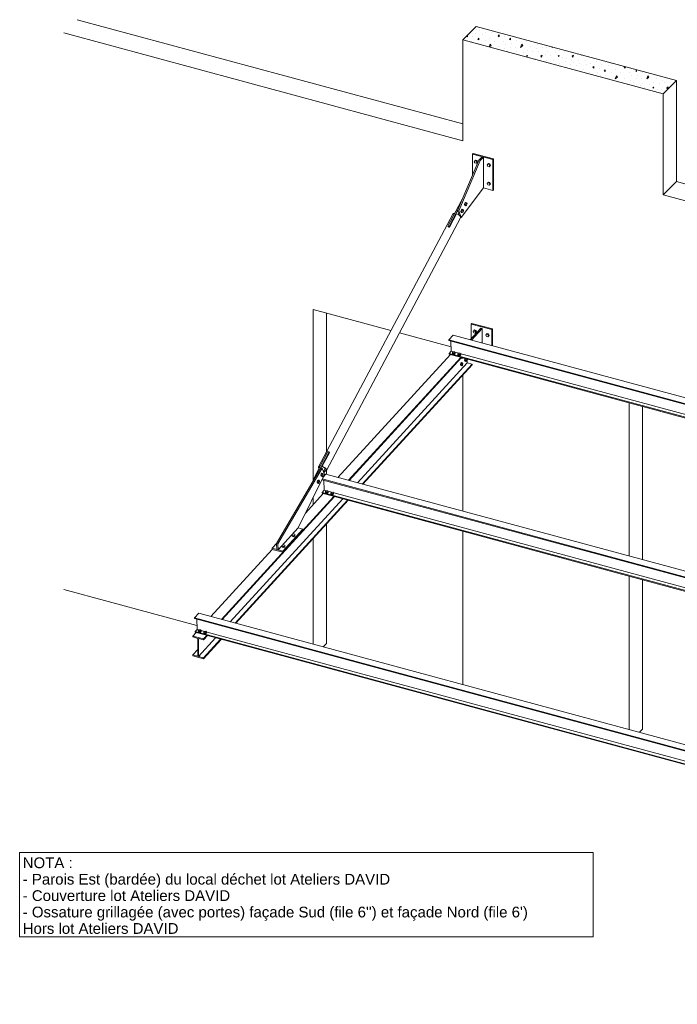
# Model space of a CAD drawing. Header units: millimetres. Extents: x 3 to 1173, y 5 to 825.
# Tile 10 of 22: x 670 to 801, y 247 to 442. Entities that reach past the tile are written whole.
import ezdxf

# ---------------------------------------------------------------- set-up
doc = ezdxf.new("R2010")
doc.units = ezdxf.units.MM
for name, color, linetype, lineweight in [('Boulon', 7, 'Continuous', 0), ('Classe 1', 7, 'Continuous', 0), ('Classe 2', 1, 'Continuous', 0), ('Texte', 3, 'Continuous', 0)]:
    doc.layers.add(name, color=color, linetype=linetype, lineweight=lineweight)
doc.styles.add('ARIAL', font='ARIAL.TTF')

# ---------------------------------------------------------------- blocks, each defined once
blk = doc.blocks.new('*A24')
at = {"layer": 'Classe 1', "linetype": 'Continuous', "lineweight": 0}
for p, q in [((758.97, 438.21), (758.97, 438.53)), ((760.53, 438.9), (760.53, 438.9)), ((760.78, 439.65), (760.78, 439.65)), ((761.28, 439.34), (761.28, 439.34)), ((761.84, 438.65), (761.84, 438.65)), ((762.16, 439.84), (762.16, 439.84)), ((762.47, 439.09), (762.47, 439.09)), ((763.72, 438.96), (763.72, 438.96)), ((764.65, 439.15), (764.65, 439.15)), ((765.22, 438.59), (765.03, 438.4)), ((765.22, 438.21), (765.22, 438.59)), ((758.81, 438.37), (758.97, 438.21)), ((759.78, 437.28), (759.78, 437.28)), ((760.03, 438.21), (760.03, 438.21)), ((761.22, 437.9), (761.03, 437.65)), ((761.03, 437.65), (761.22, 437.59)), ((761.22, 437.59), (761.22, 437.9)), ((761.34, 436.78), (761.34, 436.78)), ((762.47, 437.4), (762.47, 437.4)), ((763.22, 437.9), (763.22, 437.9)), ((763.26, 436.21), (763.47, 436.71)), ((763.47, 436.71), (763.66, 436.46)), ((764.34, 437.28), (764.34, 437.28)), ((765.03, 438.4), (765.22, 438.21)), ((766.03, 437.28), (766.03, 437.28)), ((766.28, 438.21), (766.28, 438.21)), ((766.53, 436.71), (766.53, 436.71)), ((767.46, 437.9), (767.28, 437.65)), ((767.28, 437.65), (767.46, 437.59)), ((767.46, 437.59), (767.46, 437.9)), ((767.59, 436.78), (767.59, 436.78)), ((768.71, 437.4), (768.71, 437.4)), ((769.46, 436.09), (769.71, 436.71)), ((769.71, 436.71), (769.9, 436.46)), ((770.59, 437.28), (770.59, 437.28)), ((772.77, 436.71), (772.77, 436.71)), ((763.66, 436.46), (763.33, 436.19)), ((765.15, 436.21), (765.15, 436.21)), ((766.34, 435.78), (766.34, 435.78)), ((766.78, 435.34), (766.78, 435.34)), ((767.46, 436.15), (767.46, 436.15)), ((768.4, 436.09), (768.4, 436.09)), ((768.59, 435.28), (768.59, 435.28)), ((769.9, 436.46), (769.46, 436.09)), ((770.09, 435.03), (770.09, 435.03)), ((770.9, 435.4), (770.9, 435.4)), ((771.4, 436.21), (771.4, 436.21)), ((771.9, 435.22), (771.9, 435.22)), ((772.58, 435.78), (772.58, 435.78)), ((773.02, 435.34), (773.02, 435.34)), ((773.71, 436.15), (773.71, 436.15)), ((774.46, 434.72), (774.46, 434.72)), ((774.65, 436.09), (774.65, 436.09)), ((774.83, 435.28), (774.83, 435.28)), ((775.71, 436.09), (775.74, 436.18)), ((775.79, 436.16), (775.71, 436.09)), ((776.33, 435.03), (776.33, 435.03)), ((777.14, 435.4), (777.14, 435.4)), ((778.14, 435.22), (778.14, 435.22)), ((780.7, 434.72), (780.7, 434.72)), ((770.84, 434.47), (770.65, 434.4)), ((770.65, 434.4), (770.71, 434.28)), ((770.71, 434.28), (770.84, 434.47)), ((771.52, 434.03), (771.52, 434.03)), ((772.4, 433.97), (772.4, 433.97)), ((773.71, 434.53), (773.46, 434.34)), ((773.46, 434.34), (773.58, 434.15)), ((773.58, 434.15), (773.71, 434.53)), ((774.65, 433.59), (774.65, 433.59)), ((775.33, 434.47), (775.33, 434.47)), ((776.08, 433.53), (776.08, 433.53)), ((776.21, 432.72), (776.21, 432.72)), ((777.08, 434.47), (776.89, 434.4)), ((776.89, 434.4), (776.96, 434.28)), ((776.96, 434.28), (777.08, 434.47)), ((777.14, 432.9), (777.14, 432.9)), ((777.77, 434.03), (777.77, 434.03)), ((778.33, 433.22), (778.33, 433.22)), ((778.64, 433.97), (778.64, 433.97)), ((779.27, 432.66), (779.27, 432.66)), ((779.52, 433.4), (779.52, 433.4)), ((779.95, 434.53), (779.7, 434.34)), ((779.7, 434.34), (779.83, 434.15)), ((779.83, 434.15), (779.95, 434.53)), ((780.02, 433.09), (780.02, 433.09)), ((780.89, 433.59), (780.89, 433.59)), ((781.2, 432.84), (781.2, 432.84)), ((781.58, 434.47), (781.58, 434.47)), ((782.33, 433.53), (782.33, 433.53)), ((782.45, 432.72), (782.45, 432.72)), ((783.39, 432.9), (783.39, 432.9)), ((784.57, 433.22), (784.57, 433.22)), ((785.51, 432.66), (785.51, 432.66)), ((785.76, 433.4), (785.76, 433.4)), ((786.26, 433.09), (786.26, 433.09)), ((787.45, 432.84), (787.45, 432.84)), ((777.71, 432.34), (777.68, 432.31)), ((777.71, 432.31), (777.71, 432.34)), ((780.58, 432.41), (780.58, 432.41)), ((781.95, 431.66), (781.95, 431.66)), ((783.08, 431.03), (783.08, 431.03)), ((783.95, 432.34), (783.76, 432.16)), ((783.76, 432.16), (783.95, 431.97)), ((783.95, 431.97), (783.95, 432.34)), ((784.76, 431.03), (784.76, 431.03)), ((785.01, 431.97), (785.01, 431.97)), ((786.2, 431.66), (786.01, 431.41)), ((786.01, 431.41), (786.2, 431.34)), ((786.2, 431.34), (786.2, 431.66)), ((786.82, 432.41), (786.82, 432.41)), ((787.45, 431.16), (787.45, 431.16)), ((788.2, 431.66), (788.2, 431.66)), ((789.32, 431.03), (789.32, 431.03)), ((790.14, 432.29), (790.01, 432.16)), ((790.01, 432.16), (790.2, 431.97)), ((790.2, 431.97), (790.2, 432.28)), ((791.01, 431.03), (791.01, 431.03)), ((791.26, 431.97), (791.26, 431.97)), ((792.44, 431.66), (792.26, 431.41)), ((792.26, 431.41), (792.44, 431.34)), ((792.44, 431.34), (792.44, 431.66)), ((793.69, 431.16), (793.69, 431.16)), ((785.26, 430.47), (785.26, 430.47)), ((786.32, 430.53), (786.32, 430.53)), ((787.14, 429.84), (787.14, 429.84)), ((788.2, 429.84), (788.45, 430.47)), ((788.63, 430.22), (788.2, 429.84)), ((788.45, 430.47), (788.63, 430.22)), ((789.63, 429.16), (789.63, 429.16)), ((790.13, 429.97), (790.13, 429.97)), ((790.63, 428.97), (790.63, 428.97)), ((791.32, 429.53), (791.32, 429.53)), ((791.51, 430.47), (791.51, 430.47)), ((791.76, 429.1), (791.76, 429.1)), ((792.44, 429.91), (792.44, 429.91)), ((792.57, 430.53), (792.57, 430.53)), ((793.38, 429.84), (793.38, 429.84)), ((793.57, 429.03), (793.57, 429.03)), ((794.44, 429.84), (794.69, 430.47)), ((794.88, 430.22), (794.44, 429.84)), ((794.69, 430.47), (794.88, 430.22)), ((795.07, 428.78), (795.07, 428.78)), ((795.88, 429.16), (795.88, 429.16)), ((796.38, 429.97), (796.38, 429.97)), ((796.88, 428.97), (796.88, 428.97)), ((797.56, 429.53), (797.56, 429.53)), ((798, 429.1), (798, 429.1)), ((798.69, 429.91), (798.69, 429.91)), ((799.81, 429.03), (799.81, 429.03)), ((793.19, 428.47), (793.19, 428.47)), ((794.07, 428.22), (794.07, 428.22)), ((795.82, 428.22), (795.63, 428.16)), ((795.63, 428.16), (795.69, 428.03)), ((795.69, 428.03), (795.82, 428.22)), ((796.5, 427.78), (796.5, 427.78)), ((797.38, 427.72), (797.38, 427.72)), ((798.69, 428.28), (798.44, 428.1)), ((798.44, 428.1), (798.56, 427.91)), ((798.56, 427.91), (798.69, 428.28))]:
    blk.add_line(p, q, dxfattribs=at)
blk = doc.blocks.new('*A419')
at = {"layer": 'Classe 2', "linetype": 'Continuous', "lineweight": 0}
for p, q in [((730.34, 350.97), (730.93, 351.62)), ((730.93, 351.62), (999.51, 279.09)), ((730.13, 350.53), (998.85, 277.96)), ((730.19, 350.67), (998.93, 278.09)), ((730.5, 350.43), (730.56, 348.43)), ((730.17, 348), (730.56, 348.43)), ((730.17, 347.85), (730.17, 348)), ((730.17, 348), (865.01, 311.58)), ((730.17, 347.85), (864.73, 311.51)), ((730.56, 348.43), (997.85, 276.24)), ((865.42, 311.47), (869.56, 310.36)), ((865.42, 311.32), (869.56, 310.21)), ((869.74, 310.31), (997.58, 275.78)), ((869.8, 310.14), (997.5, 275.65)), ((1000.46, 277.53), (1002.74, 276.92)), ((1000.52, 277.66), (1002.73, 277.06)), ((1001.06, 278.67), (1003.57, 277.99)), ((1002.73, 277.06), (1003.57, 277.99)), ((1002.74, 276.92), (1002.73, 277.06)), ((1003.13, 277.34), (1002.74, 276.92)), ((1003.2, 274.8), (1003.13, 277.34)), ((1003.58, 277.84), (1003.19, 277.41)), ((1003.19, 277.41), (1003.26, 274.86)), ((1003.57, 277.99), (1003.58, 277.84)), ((999.07, 275.23), (1002.81, 274.22)), ((999.13, 275.36), (1002.81, 274.37)), ((999.37, 275.83), (1003.2, 274.8)), ((1003.66, 275.14), (1002.81, 274.22)), ((1002.81, 274.37), (1003.2, 274.8)), ((1003.24, 275.4), (1003.65, 275.29)), ((1003.26, 274.86), (1003.65, 275.29)), ((1003.65, 275.29), (1003.66, 275.14)), ((1002.81, 274.22), (1002.81, 274.37))]:
    blk.add_line(p, q, dxfattribs=at)
blk = doc.blocks.new('*A420')
at = {"layer": 'Classe 2', "linetype": 'Continuous', "lineweight": 0}
for p, q in [((705.77, 324.1), (704.93, 323.18)), ((705.77, 324.1), (978.41, 250.47)), ((704.93, 323.18), (704.93, 323.03)), ((704.93, 323.18), (977.57, 249.55)), ((704.93, 323.03), (977.57, 249.4)), ((705.34, 322.92), (705.4, 320.91)), ((705, 320.48), (705.4, 320.91)), ((705.01, 320.33), (705, 320.48)), ((705, 320.48), (977.65, 246.85)), ((705.01, 320.33), (802.53, 294)), ((705.4, 320.91), (978.04, 247.28)), ((804.66, 293.42), (881.09, 272.78)), ((883.2, 272.21), (977.65, 246.7)), ((977.57, 249.55), (978.41, 250.47)), ((977.96, 249.83), (977.57, 249.4)), ((977.57, 249.4), (977.57, 249.55)), ((978.04, 247.28), (977.96, 249.83)), ((978.41, 250.32), (978.02, 249.89)), ((978.02, 249.89), (978.1, 247.34)), ((978.41, 250.47), (978.41, 250.32)), ((978.49, 247.62), (977.65, 246.7)), ((978.08, 247.88), (978.49, 247.77)), ((978.1, 247.34), (978.49, 247.77)), ((978.49, 247.77), (978.49, 247.62)), ((977.65, 246.85), (978.04, 247.28)), ((977.65, 246.7), (977.65, 246.85))]:
    blk.add_line(p, q, dxfattribs=at)
blk = doc.blocks.new('*A421')
at = {"layer": 'Classe 2', "linetype": 'Continuous', "lineweight": 0}
for p, q in [((756.1, 379.13), (755.25, 378.21)), ((755.25, 378.21), (755.26, 378.06)), ((755.25, 378.21), (1015, 308.07)), ((755.26, 378.06), (1014.93, 307.94)), ((756.1, 379.13), (1015.53, 309.07)), ((755.67, 377.95), (755.72, 375.94)), ((755.33, 375.52), (755.72, 375.94)), ((755.34, 375.37), (755.33, 375.52)), ((755.33, 375.52), (1013.75, 305.73)), ((755.34, 375.37), (852.84, 349.04)), ((755.72, 375.94), (1014, 306.2)), ((856.03, 348.17), (930.29, 328.12)), ((933.52, 327.25), (1013.68, 305.6)), ((1017.23, 308.61), (1028.74, 305.5)), ((1016.63, 307.48), (1027.9, 304.43)), ((1016.7, 307.61), (1027.89, 304.58)), ((1015.39, 305.14), (1027.98, 301.74)), ((1015.45, 305.27), (1027.97, 301.89)), ((1015.7, 305.74), (1028.37, 302.32)), ((1027.89, 304.58), (1028.74, 305.5)), ((1027.9, 304.43), (1027.89, 304.58)), ((1028.29, 304.86), (1027.9, 304.43)), ((1028.37, 302.32), (1028.29, 304.86)), ((1028.74, 305.35), (1028.35, 304.93)), ((1028.35, 304.93), (1028.42, 302.38)), ((1028.74, 305.5), (1028.74, 305.35)), ((1027.97, 301.89), (1028.37, 302.32)), ((1028.82, 302.66), (1027.98, 301.74)), ((1028.41, 302.92), (1028.82, 302.81)), ((1028.42, 302.38), (1028.82, 302.81)), ((1028.82, 302.81), (1028.82, 302.66)), ((1027.98, 301.74), (1027.97, 301.89))]:
    blk.add_line(p, q, dxfattribs=at)
blk = doc.blocks.new('*A444')
at = {"layer": 'Classe 1', "linetype": 'Continuous', "lineweight": 0}
for p, q in [((681.66, 441.57), (758.05, 420.95)), ((679.03, 438.95), (758.05, 417.6)), ((758.05, 437.61), (760.69, 440.24)), ((800.33, 429.54), (760.69, 440.24)), ((758.05, 417.6), (758.05, 437.61)), ((797.69, 426.91), (758.05, 437.61)), ((797.69, 426.91), (800.33, 429.54)), ((800.33, 429.54), (800.33, 409.53)), ((797.69, 426.91), (797.69, 406.9)), ((800.33, 409.53), (797.69, 406.9)), ((800.33, 409.53), (924.4, 376.02)), ((797.69, 406.9), (924.4, 372.68)), ((728.4, 384.21), (743.8, 380.05)), ((728.4, 350.32), (728.4, 384.21)), ((731.04, 356.05), (731.04, 383.5)), ((745.5, 379.59), (755.7, 376.84)), ((758.05, 344.29), (758.05, 371.28)), ((791, 335.39), (791, 365.74)), ((793.64, 334.68), (793.64, 365.02)), ((731.04, 351.59), (731.04, 352.39)), ((728.4, 345.6), (728.4, 347.04)), ((731.04, 318.08), (731.04, 341.74)), ((758.05, 309.98), (758.05, 340.32)), ((728.4, 317.99), (728.4, 338.85)), ((791, 301.08), (791, 331.42)), ((793.64, 301.17), (793.64, 330.71)), ((679.03, 328.78), (705.37, 321.67)), ((730.4, 317.45), (731.04, 318.08)), ((793, 300.54), (793.64, 301.17))]:
    blk.add_line(p, q, dxfattribs=at)
blk = doc.blocks.new('*A464')
at = {"layer": 'Boulon', "linetype": 'Continuous', "lineweight": 0}
for p, q in [((760.05, 379.83), (760.18, 380.02)), ((760.32, 380.16), (760.18, 380.02)), ((760.18, 380.02), (760.44, 379.95)), ((760.59, 380.09), (760.32, 380.16)), ((760.59, 380.09), (760.44, 379.95)), ((760.72, 379.83), (760.59, 380.09)), ((760.18, 379.58), (760.05, 379.83)), ((760.44, 379.51), (760.18, 379.58)), ((760.44, 379.95), (760.58, 379.69)), ((760.58, 379.69), (760.44, 379.51)), ((760.59, 379.65), (760.44, 379.51)), ((760.72, 379.83), (760.58, 379.69)), ((760.72, 379.83), (760.59, 379.65)), ((762.58, 379.15), (762.71, 379.33)), ((762.71, 378.89), (762.58, 379.15)), ((762.86, 379.48), (762.71, 379.33)), ((762.71, 379.33), (762.98, 379.26)), ((762.98, 378.82), (762.71, 378.89)), ((763.12, 379.4), (762.86, 379.48)), ((763.12, 379.4), (762.98, 379.26)), ((762.98, 379.26), (763.11, 379.01)), ((763.11, 379.01), (762.98, 378.82)), ((763.12, 378.96), (762.98, 378.82)), ((763.25, 379.15), (763.11, 379.01)), ((763.25, 379.15), (763.12, 379.4)), ((763.25, 379.15), (763.12, 378.96))]:
    blk.add_line(p, q, dxfattribs=at)
blk = doc.blocks.new('*A465')
at = {"layer": 'Boulon', "linetype": 'Continuous', "lineweight": 0}
for p, q in [((757.61, 373.59), (757.54, 373.29)), ((757.74, 373.23), (757.54, 373.29)), ((757.54, 373.29), (757.61, 373.13)), ((757.76, 373.73), (757.61, 373.59)), ((757.82, 373.53), (757.61, 373.59)), ((757.61, 373.13), (757.82, 373.07)), ((757.74, 373.23), (757.82, 373.53)), ((757.74, 373.23), (757.82, 373.07)), ((757.76, 373.73), (757.96, 373.68)), ((757.96, 373.68), (757.82, 373.53)), ((757.82, 373.07), (757.96, 373.21)), ((758.03, 373.52), (757.96, 373.68)), ((757.96, 373.21), (758.03, 373.52))]:
    blk.add_line(p, q, dxfattribs=at)
blk = doc.blocks.new('*A466')
at = {"layer": 'Boulon', "linetype": 'Continuous', "lineweight": 0}
for p, q in [((757.66, 374.58), (757.82, 374.54)), ((757.75, 374.68), (757.82, 374.54)), ((757.82, 374.54), (757.94, 374.66))]:
    blk.add_line(p, q, dxfattribs=at)
blk = doc.blocks.new('*A472')
at = {"layer": 'Classe 2', "linetype": 'Continuous', "lineweight": 0}
for p, q in [((759.49, 378.21), (761.59, 380.51)), ((761.85, 380.44), (759.75, 378.15)), ((761.59, 380.51), (761.85, 380.44)), ((761.85, 377.58), (761.85, 380.44)), ((758.87, 374.25), (758.99, 374.38))]:
    blk.add_line(p, q, dxfattribs=at)
blk = doc.blocks.new('*A473')
at = {"layer": 'Boulon', "linetype": 'Continuous', "lineweight": 0}
for p, q in [((758.4, 374.46), (758.33, 374.15)), ((758.47, 374.52), (758.4, 374.46)), ((758.4, 374.46), (758.61, 374.4)), ((758.61, 374.4), (758.53, 374.1)), ((758.67, 374.47), (758.61, 374.4)), ((758.75, 374.08), (758.82, 374.38)), ((758.82, 374.38), (758.8, 374.43)), ((758.53, 374.1), (758.33, 374.15)), ((758.33, 374.15), (758.4, 373.99)), ((758.4, 373.99), (758.61, 373.94)), ((758.53, 374.1), (758.61, 373.94)), ((758.61, 373.94), (758.75, 374.08))]:
    blk.add_line(p, q, dxfattribs=at)
blk = doc.blocks.new('*A474')
at = {"layer": 'Boulon', "linetype": 'Continuous', "lineweight": 0}
for p, q in [((755.98, 375.7), (756.11, 375.84)), ((755.98, 375.52), (755.98, 375.7)), ((756.13, 375.57), (755.98, 375.7)), ((755.98, 375.52), (756.13, 375.39)), ((756.11, 375.84), (756.39, 375.85)), ((756.41, 375.58), (756.13, 375.57)), ((756.13, 375.39), (756.13, 375.57)), ((756.13, 375.39), (756.41, 375.4)), ((756.39, 375.85), (756.54, 375.72)), ((756.54, 375.72), (756.41, 375.58)), ((756.41, 375.4), (756.41, 375.58)), ((756.41, 375.4), (756.54, 375.55)), ((756.54, 375.55), (756.54, 375.72)), ((757.04, 375.41), (757.17, 375.55)), ((757.05, 375.23), (757.04, 375.41)), ((757.19, 375.28), (757.04, 375.41)), ((757.05, 375.23), (757.2, 375.1)), ((757.17, 375.55), (757.45, 375.56)), ((757.47, 375.29), (757.19, 375.28)), ((757.2, 375.1), (757.19, 375.28)), ((757.2, 375.1), (757.48, 375.12)), ((757.45, 375.56), (757.6, 375.44)), ((757.6, 375.44), (757.47, 375.29)), ((757.48, 375.12), (757.47, 375.29)), ((757.48, 375.12), (757.61, 375.26)), ((757.61, 375.26), (757.6, 375.44))]:
    blk.add_line(p, q, dxfattribs=at)
blk = doc.blocks.new('*A475')
at = {"layer": 'Boulon', "linetype": 'Continuous', "lineweight": 0}
for p, q in [((730.82, 348.18), (730.94, 348.32)), ((730.82, 348), (730.82, 348.18)), ((730.97, 348.05), (730.82, 348.18)), ((730.82, 348), (730.97, 347.87)), ((730.94, 348.32), (731.22, 348.33)), ((731.25, 348.06), (730.97, 348.05)), ((730.97, 347.87), (730.97, 348.05)), ((730.97, 347.87), (731.25, 347.89)), ((731.22, 348.33), (731.38, 348.21)), ((731.38, 348.21), (731.25, 348.06)), ((731.25, 347.89), (731.25, 348.06)), ((731.25, 347.89), (731.38, 348.03)), ((731.38, 348.03), (731.38, 348.21)), ((731.88, 347.89), (732.01, 348.03)), ((731.88, 347.72), (731.88, 347.89)), ((732.03, 347.76), (731.88, 347.89)), ((731.88, 347.72), (732.04, 347.59)), ((732.01, 348.03), (732.29, 348.05)), ((732.31, 347.78), (732.03, 347.76)), ((732.04, 347.59), (732.03, 347.76)), ((732.04, 347.59), (732.32, 347.6)), ((732.29, 348.05), (732.44, 347.92)), ((732.44, 347.92), (732.31, 347.78)), ((732.32, 347.6), (732.31, 347.78)), ((732.32, 347.6), (732.44, 347.74)), ((732.44, 347.74), (732.44, 347.92))]:
    blk.add_line(p, q, dxfattribs=at)
blk = doc.blocks.new('*A487')
at = {"layer": 'Classe 2', "linetype": 'Continuous', "lineweight": 0}
for p, q in [((733.31, 350.97), (755.56, 375.3)), ((735.39, 350.41), (757.64, 374.74)), ((735.52, 350.38), (757.77, 374.71)), ((758.87, 373.69), (758.87, 374.41)), ((737.15, 349.94), (758.87, 373.69)), ((738.13, 349.67), (759.85, 373.42)), ((738.26, 349.64), (759.85, 373.24)), ((759.85, 373.42), (758.87, 373.69)), ((759.85, 373.24), (759.85, 373.42)), ((710.23, 322.89), (732.48, 347.23)), ((710.36, 322.86), (732.61, 347.19)), ((726.85, 343.9), (730.4, 347.79)), ((711.99, 322.42), (734.24, 346.75)), ((712.96, 322.15), (735.22, 346.49)), ((713.1, 322.12), (735.35, 346.45)), ((708.15, 323.45), (720.29, 336.73)), ((704.6, 319.58), (705.24, 320.27)), ((706.68, 319.01), (707.31, 319.71)), ((706.68, 318.83), (707.45, 319.67)), ((704.6, 319.58), (706.68, 319.01)), ((704.6, 319.4), (704.6, 319.58)), ((704.6, 319.4), (705.58, 319.13)), ((705.58, 319.13), (705.58, 315.58)), ((705.71, 315.55), (709.08, 319.23)), ((705.71, 319.1), (705.71, 315.55)), ((705.71, 319.1), (706.68, 318.83)), ((706.68, 318.83), (706.68, 319.01)), ((706.68, 315.28), (710.05, 318.97)), ((706.68, 315.1), (710.18, 318.93)), ((704.6, 315.84), (705.58, 316.91)), ((705.58, 315.58), (704.6, 315.84)), ((704.6, 315.84), (704.6, 315.66)), ((704.6, 315.66), (706.68, 315.1)), ((706.68, 315.28), (705.71, 315.55)), ((706.68, 315.1), (706.68, 315.28))]:
    blk.add_line(p, q, dxfattribs=at)
blk = doc.blocks.new('*A514')
at = {"layer": 'Boulon', "linetype": 'Continuous', "lineweight": 0}
for p, q in [((724.21, 339.69), (724.47, 339.79)), ((724.21, 339.5), (724.21, 339.69)), ((724.22, 339.52), (724.21, 339.69)), ((724.21, 339.5), (724.23, 339.33)), ((724.23, 339.33), (724.22, 339.52)), ((724.5, 339.44), (724.22, 339.52)), ((724.5, 339.25), (724.23, 339.33)), ((724.47, 339.79), (724.75, 339.72)), ((724.76, 339.54), (724.5, 339.44)), ((724.5, 339.25), (724.5, 339.44)), ((724.77, 339.35), (724.5, 339.25)), ((724.75, 339.72), (724.76, 339.54)), ((724.77, 339.35), (724.76, 339.54)), ((722.23, 337.53), (722.5, 337.63)), ((722.24, 337.34), (722.23, 337.53)), ((722.25, 337.36), (722.23, 337.53)), ((722.24, 337.34), (722.25, 337.17)), ((722.25, 337.17), (722.25, 337.36)), ((722.52, 337.28), (722.25, 337.36)), ((722.53, 337.09), (722.25, 337.17)), ((722.5, 337.63), (722.77, 337.55)), ((722.79, 337.38), (722.52, 337.28)), ((722.53, 337.09), (722.52, 337.28)), ((722.79, 337.19), (722.53, 337.09)), ((722.77, 337.55), (722.79, 337.38)), ((722.79, 337.19), (722.79, 337.38))]:
    blk.add_line(p, q, dxfattribs=at)
blk = doc.blocks.new('*A515')
at = {"layer": 'Classe 2', "linetype": 'Continuous', "lineweight": 0}
for p, q in [((722.36, 336.41), (726.32, 340.73)), ((722.37, 336.17), (726.32, 340.49)), ((726.32, 340.73), (725.4, 340.98)), ((726.32, 340.49), (726.32, 340.73)), ((720.28, 336.97), (721.2, 337.97)), ((720.28, 336.97), (722.36, 336.41)), ((720.29, 336.73), (720.28, 336.97)), ((720.29, 336.73), (722.37, 336.17)), ((722.37, 336.17), (722.36, 336.41))]:
    blk.add_line(p, q, dxfattribs=at)
blk = doc.blocks.new('*A516')
at = {"layer": 'Classe 2', "linetype": 'Continuous', "lineweight": 0}
for p, q in [((729.91, 352.91), (721.16, 337.91)), ((730.16, 352.84), (721.42, 337.84)), ((730.16, 352.84), (729.91, 352.91)), ((730.62, 351.53), (730.16, 352.84)), ((725.4, 340.98), (730.62, 351.53)), ((725.4, 340.98), (721.45, 336.66)), ((721.16, 337.91), (721.42, 337.84)), ((721.16, 337.91), (721.2, 336.72)), ((721.42, 337.84), (721.45, 336.66)), ((721.45, 336.66), (721.2, 336.72))]:
    blk.add_line(p, q, dxfattribs=at)
blk = doc.blocks.new('*A517')
at = {"layer": 'Classe 2', "linetype": 'Continuous', "lineweight": 0}
for p, q in [((756.97, 403.8), (761.19, 413.8)), ((757.22, 403.73), (761.44, 413.73)), ((761.19, 413.8), (761.85, 414.46)), ((761.19, 413.8), (761.44, 413.73)), ((761.44, 413.73), (762.1, 414.39)), ((761.85, 414.46), (762.1, 414.39)), ((762.1, 414.39), (762.1, 408.28)), ((762.1, 408.28), (757.67, 402.42)), ((757.28, 402.91), (756.97, 403.8)), ((756.97, 403.8), (757.22, 403.73)), ((757.67, 402.42), (757.22, 403.73)), ((757.6, 402.44), (757.67, 402.42))]:
    blk.add_line(p, q, dxfattribs=at)
blk = doc.blocks.new('*A518')
at = {"layer": 'Boulon', "linetype": 'Continuous', "lineweight": 0}
for p, q in [((758.46, 405.27), (758.6, 405.39)), ((758.6, 405.39), (758.8, 405.34)), ((758.8, 405.34), (758.66, 405.22)), ((758.87, 405.16), (758.8, 405.34)), ((757.74, 403.93), (757.66, 403.62)), ((757.66, 403.62), (757.86, 403.57)), ((757.66, 403.62), (757.72, 403.44)), ((757.93, 403.39), (757.72, 403.44)), ((757.74, 403.93), (757.89, 404.05)), ((757.94, 403.87), (757.74, 403.93)), ((757.94, 403.87), (757.86, 403.57)), ((757.86, 403.57), (757.93, 403.39)), ((757.89, 404.05), (758.09, 403.99)), ((758.07, 403.51), (757.93, 403.39)), ((758.09, 403.99), (757.94, 403.87)), ((758.07, 403.51), (758.15, 403.82)), ((758.15, 403.82), (758.09, 403.99)), ((758.46, 405.27), (758.37, 404.97)), ((758.37, 404.97), (758.58, 404.91)), ((758.37, 404.97), (758.44, 404.79)), ((758.64, 404.73), (758.44, 404.79)), ((758.66, 405.22), (758.46, 405.27)), ((758.66, 405.22), (758.58, 404.91)), ((758.58, 404.91), (758.64, 404.73)), ((758.78, 404.86), (758.64, 404.73)), ((758.78, 404.86), (758.87, 405.16))]:
    blk.add_line(p, q, dxfattribs=at)
blk = doc.blocks.new('*A519')
at = {"layer": 'Boulon', "linetype": 'Continuous', "lineweight": 0}
for p, q in [((729.97, 351.69), (729.89, 351.39)), ((730.09, 351.33), (729.89, 351.39)), ((729.89, 351.39), (729.95, 351.21)), ((730.15, 351.15), (729.95, 351.21)), ((730.11, 351.81), (729.97, 351.69)), ((730.17, 351.64), (729.97, 351.69)), ((730.09, 351.33), (730.17, 351.64)), ((730.15, 351.15), (730.09, 351.33)), ((730.11, 351.81), (730.32, 351.76)), ((730.3, 351.28), (730.15, 351.15)), ((730.32, 351.76), (730.17, 351.64)), ((730.3, 351.28), (730.38, 351.58)), ((730.38, 351.58), (730.32, 351.76)), ((729.26, 350.35), (729.17, 350.04)), ((729.38, 349.99), (729.17, 350.04)), ((729.17, 350.04), (729.24, 349.86)), ((729.44, 349.81), (729.24, 349.86)), ((729.4, 350.47), (729.26, 350.35)), ((729.46, 350.29), (729.26, 350.35)), ((729.38, 349.99), (729.46, 350.29)), ((729.44, 349.81), (729.38, 349.99)), ((729.4, 350.47), (729.6, 350.41)), ((729.58, 349.93), (729.44, 349.81)), ((729.6, 350.41), (729.46, 350.29)), ((729.58, 349.93), (729.67, 350.24)), ((729.67, 350.24), (729.6, 350.41))]:
    blk.add_line(p, q, dxfattribs=at)
blk = doc.blocks.new('*A520')
at = {"layer": 'Boulon', "linetype": 'Continuous', "lineweight": 0}
for p, q in [((705.65, 320.66), (705.78, 320.8)), ((705.66, 320.49), (705.65, 320.66)), ((705.8, 320.53), (705.65, 320.66)), ((705.66, 320.49), (705.81, 320.36)), ((705.78, 320.8), (706.06, 320.82)), ((706.08, 320.55), (705.8, 320.53)), ((705.81, 320.36), (705.8, 320.53)), ((705.81, 320.36), (706.09, 320.37)), ((706.06, 320.82), (706.21, 320.69)), ((706.21, 320.69), (706.08, 320.55)), ((706.09, 320.37), (706.08, 320.55)), ((706.09, 320.37), (706.22, 320.51)), ((706.22, 320.51), (706.21, 320.69)), ((706.72, 320.38), (706.85, 320.52)), ((706.72, 320.2), (706.72, 320.38)), ((706.87, 320.25), (706.72, 320.38)), ((706.72, 320.2), (706.87, 320.07)), ((706.85, 320.52), (707.13, 320.53)), ((707.15, 320.26), (706.87, 320.25)), ((706.87, 320.07), (706.87, 320.25)), ((706.87, 320.07), (707.15, 320.08)), ((707.13, 320.53), (707.28, 320.4)), ((707.28, 320.4), (707.15, 320.26)), ((707.15, 320.08), (707.15, 320.26)), ((707.15, 320.08), (707.28, 320.22)), ((707.28, 320.22), (707.28, 320.4))]:
    blk.add_line(p, q, dxfattribs=at)
blk = doc.blocks.new('*A521')
at = {"layer": 'Classe 2', "linetype": 'Continuous', "lineweight": 0}
for p, q in [((729.48, 353.11), (756.06, 403.11)), ((731.02, 352.35), (757.6, 402.35)), ((755.36, 400.49), (756.79, 403.17)), ((756.17, 403.23), (756.06, 403.11)), ((756.38, 403.27), (756.17, 403.23)), ((756.39, 403.26), (756.38, 403.27)), ((756.96, 403.11), (756.79, 403.17)), ((757.25, 402.93), (756.96, 403.11)), ((757.47, 402.73), (757.25, 402.93)), ((757.59, 402.52), (757.47, 402.73)), ((757.6, 402.35), (757.59, 402.52)), ((755.23, 400.54), (755.11, 400.55)), ((755.36, 400.49), (755.23, 400.54)), ((730.21, 353.18), (731.64, 355.86)), ((729.48, 353.11), (729.59, 353.23)), ((729.48, 352.94), (729.48, 353.11)), ((729.57, 352.8), (729.48, 352.94)), ((729.66, 353.18), (729.56, 353.07)), ((729.56, 353.07), (729.57, 352.92)), ((729.57, 352.92), (729.6, 352.86)), ((729.59, 353.23), (729.8, 353.27)), ((729.77, 353.2), (729.66, 353.18)), ((729.8, 353.27), (729.81, 353.27)), ((730.21, 353.18), (730.38, 353.11)), ((730.23, 353.12), (730.21, 353.18)), ((730.37, 353.07), (730.23, 353.12)), ((730.62, 352.91), (730.37, 353.07)), ((730.38, 353.11), (730.67, 352.94)), ((730.52, 352.27), (730.78, 352.77)), ((730.82, 352.73), (730.62, 352.91)), ((730.67, 352.94), (730.89, 352.73)), ((730.93, 352.55), (730.82, 352.73)), ((730.89, 352.73), (731.01, 352.53)), ((730.52, 352.27), (730.65, 352.25)), ((730.54, 352.22), (730.52, 352.27)), ((730.7, 352.2), (730.54, 352.22)), ((730.65, 352.25), (730.84, 352.29)), ((730.91, 352.24), (730.7, 352.2)), ((730.84, 352.29), (730.94, 352.39)), ((731.02, 352.35), (730.91, 352.24)), ((730.94, 352.39), (730.93, 352.55)), ((731.01, 352.53), (731.02, 352.35))]:
    blk.add_line(p, q, dxfattribs=at)
blk = doc.blocks.new('*A522')
at = {"layer": 'Boulon', "linetype": 'Continuous', "lineweight": 0}
for p, q in [((760.3, 413.47), (760.43, 413.66)), ((760.43, 413.22), (760.3, 413.47)), ((760.58, 413.8), (760.43, 413.66)), ((760.43, 413.66), (760.7, 413.59)), ((760.7, 413.15), (760.43, 413.22)), ((760.84, 413.73), (760.58, 413.8)), ((760.84, 413.73), (760.7, 413.59)), ((760.7, 413.59), (760.83, 413.33)), ((760.83, 413.33), (760.7, 413.15)), ((760.84, 413.29), (760.7, 413.15)), ((760.97, 413.47), (760.83, 413.33)), ((760.97, 413.47), (760.84, 413.73)), ((760.97, 413.47), (760.84, 413.29)), ((762.84, 412.79), (762.97, 412.97)), ((762.97, 412.53), (762.84, 412.79)), ((763.11, 413.12), (762.97, 412.97)), ((762.97, 412.97), (763.23, 412.9)), ((763.23, 412.46), (762.97, 412.53)), ((763.37, 413.04), (763.11, 413.12)), ((763.37, 413.04), (763.23, 412.9)), ((763.23, 412.9), (763.36, 412.65)), ((763.36, 412.65), (763.23, 412.46)), ((763.37, 412.6), (763.23, 412.46)), ((763.51, 412.79), (763.36, 412.65)), ((763.51, 412.79), (763.37, 413.04)), ((763.51, 412.79), (763.37, 412.6)), ((762.84, 409.13), (762.97, 409.31)), ((763.11, 409.45), (762.97, 409.31)), ((762.97, 409.31), (763.23, 409.24)), ((763.37, 409.38), (763.11, 409.45)), ((763.37, 409.38), (763.23, 409.24)), ((763.23, 409.24), (763.36, 408.98)), ((763.51, 409.12), (763.37, 409.38)), ((762.97, 408.87), (762.84, 409.13)), ((763.23, 408.8), (762.97, 408.87)), ((763.36, 408.98), (763.23, 408.8)), ((763.37, 408.94), (763.23, 408.8)), ((763.51, 409.12), (763.36, 408.98)), ((763.51, 409.12), (763.37, 408.94))]:
    blk.add_line(p, q, dxfattribs=at)
blk = doc.blocks.new('*A523')
at = {"layer": 'Classe 2', "linetype": 'Continuous', "lineweight": 0}
for p, q in [((759.95, 414.97), (760.08, 415.1)), ((760.08, 415.1), (764.13, 414.01)), ((759.95, 410.86), (759.95, 414.97)), ((764, 413.88), (759.95, 414.97)), ((764.13, 414.01), (764, 413.88)), ((764, 407.77), (764, 413.88)), ((764.13, 407.9), (764.13, 414.01)), ((762.1, 408.28), (764, 407.77)), ((764, 407.77), (764.13, 407.9))]:
    blk.add_line(p, q, dxfattribs=at)
blk = doc.blocks.new('*A524')
at = {"layer": 'Classe 2', "linetype": 'Continuous', "lineweight": 0}
for p, q in [((757.67, 405.66), (755.05, 400.73)), ((757.74, 405.79), (757.67, 405.66)), ((757.82, 405.9), (757.74, 405.79)), ((757.88, 405.97), (757.82, 405.9)), ((755.3, 400.66), (756.97, 403.8)), ((755.05, 400.73), (755.11, 400.55)), ((755.05, 400.73), (755.3, 400.66)), ((755.36, 400.49), (755.3, 400.66))]:
    blk.add_line(p, q, dxfattribs=at)
blk = doc.blocks.new('*A525')
at = {"layer": 'Classe 2', "linetype": 'Continuous', "lineweight": 0}
for p, q in [((731.32, 356.11), (728.7, 351.18)), ((729.91, 352.91), (731.58, 356.04)), ((731.58, 356.04), (731.32, 356.11)), ((731.64, 355.86), (731.58, 356.04)), ((728.57, 350.87), (728.51, 350.7)), ((728.63, 351.03), (728.57, 350.87)), ((728.7, 351.18), (728.63, 351.03)), ((730.5, 351.86), (730.69, 352.2)), ((728.47, 350.53), (728.44, 350.38)), ((728.51, 350.7), (728.47, 350.53))]:
    blk.add_line(p, q, dxfattribs=at)
blk = doc.blocks.new('*A526')
at = {"layer": 'Classe 2', "linetype": 'Continuous', "lineweight": 0}
for p, q in [((759.69, 381.33), (759.83, 381.46)), ((759.69, 378.43), (759.69, 381.33)), ((763.75, 380.24), (759.69, 381.33)), ((759.83, 381.46), (763.88, 380.37)), ((763.88, 380.37), (763.75, 380.24)), ((763.75, 377.07), (763.75, 380.24)), ((763.88, 377.03), (763.88, 380.37))]:
    blk.add_line(p, q, dxfattribs=at)
blk = doc.blocks.new('*A556')
at = {"layer": 'Texte', "linetype": 'Continuous', "lineweight": 0}
for p, q in [((670.28, 276.75), (783.84, 276.75)), ((670.28, 260.05), (670.28, 276.75)), ((783.84, 260.05), (783.84, 276.75)), ((670.28, 260.05), (783.84, 260.05))]:
    blk.add_line(p, q, dxfattribs=at)
at = {"layer": 'Texte', "style": 'ARIAL'}
for s, p in [('NOTA :', (670.88, 273.65)), ('- Parois Est (bardée) du local déchet lot Ateliers DAVID', (670.88, 270.4)), ('- Couverture lot Ateliers DAVID', (670.88, 267.15)), ("- Ossature grillagée (avec portes) façade Sud (file 6'') et façade Nord (file 6')", (670.88, 263.9)), ('Hors lot Ateliers DAVID', (670.88, 260.65))]:
    blk.add_text(s, height=2.125, dxfattribs=at).set_placement(p)

msp = doc.modelspace()

# ---------------------------------------------------------------- block references
at = {"lineweight": 0}
for name in ['*A444', '*A24', '*A523', '*A517', '*A522', '*A524', '*A518', '*A521', '*A472', '*A526', '*A464', '*A421', '*A487', '*A474', '*A466', '*A473', '*A465', '*A525', '*A516', '*A519', '*A419', '*A475', '*A515', '*A514', '*A420', '*A520', '*A556']:
    msp.add_blockref(name, (0, 0), dxfattribs=at)

doc.saveas('drawing.dxf')
